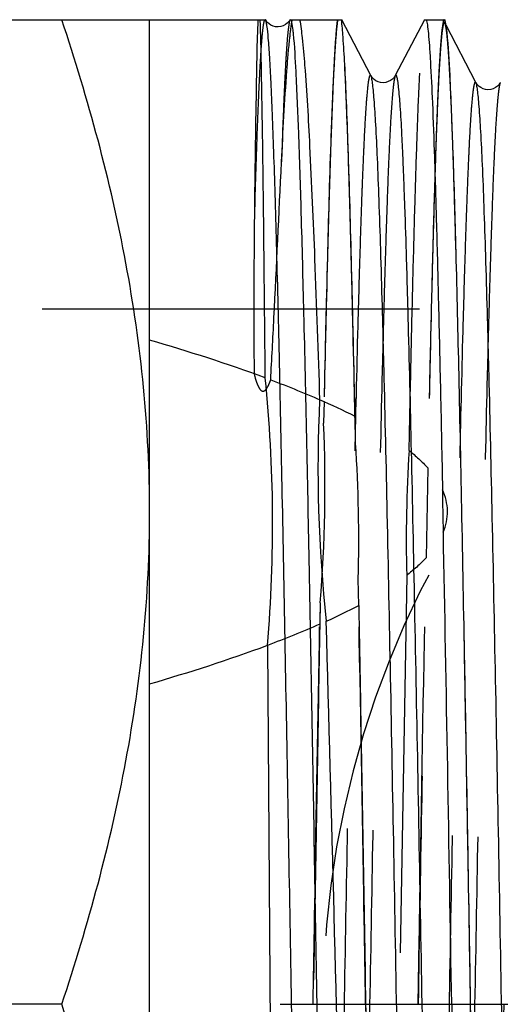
# Model space of a CAD drawing. Header units: millimetres. Extents: x 427 to 573, y 476 to 524.
# Tile 8 of 12: x 530 to 539, y 500 to 517. Entities that reach past the tile are written whole.
import ezdxf

# ---------------------------------------------------------------- set-up
doc = ezdxf.new("R2010")
doc.units = ezdxf.units.MM
doc.header["$LTSCALE"] = 65.185185
doc.linetypes.add('CENTER', pattern=[0.6, 0.375, -0.075, 0.075, -0.075])
doc.linetypes.add('HIDDEN', pattern=[0.2, 0.1, -0.1])
for name, color, linetype in [('ACHSEN_S', 7, 'CONTINUOUS'), ('KONST.EL_MIT_GEO', 7, 'CONTINUOUS'), ('KURVEN', 7, 'CONTINUOUS')]:
    doc.layers.add(name, color=color, linetype=linetype)

msp = doc.modelspace()

# ---------------------------------------------------------------- linework, layer by layer
at = {"layer": 'ACHSEN_S', "color": 2, "linetype": 'CENTER'}
msp.add_line((427.35, 500), (572.65, 500), dxfattribs=at)
at = {"layer": 'KONST.EL_MIT_GEO', "color": 7, "linetype": 'Continuous'}
for p, q in [((518.35, 517), (534.653, 517)), ((532.65, 483), (532.65, 517)), ((535.077, 517), (535.076, 516.999)), ((535.077, 517), (535.963, 517)), ((536.474, 516.035), (535.971, 517)), ((537.397, 517), (536.895, 516.036)), ((537.397, 517), (537.748, 517)), ((534.998, 516.915), (534.96, 516.895)), ((538.287, 515.916), (537.773, 516.903)), ((536.208, 509.689), (536.199, 510.148)), ((536.262, 506.886), (536.253, 507.344)), ((534.685, 506.198), (534.775, 493.769)), ((531.132, 500), (522.168, 500))]:
    msp.add_line(p, q, dxfattribs=at)
at = {"layer": 'KONST.EL_MIT_GEO', "color": 8, "linetype": 'HIDDEN'}
for p, q in [((535.963, 517), (535.971, 517)), ((537.773, 516.903), (537.752, 516.944)), ((550.351, 512), (518.35, 512)), ((535.663, 510.405), (535.656, 510.033)), ((537.455, 509.261), (537.425, 507.706)), ((537.091, 507.406), (536.836, 492.777)), ((535.596, 506.933), (535.588, 506.562))]:
    msp.add_line(p, q, dxfattribs=at)
at = {"layer": 'KONST.EL_MIT_GEO', "color": 7, "linetype": 'Continuous'}
for points in [[(534.96, 516.895), (534.918, 516.881), (534.871, 516.874), (534.826, 516.878), (534.784, 516.889), (534.747, 516.906), (534.716, 516.926), (534.693, 516.946), (534.676, 516.965), (534.664, 516.982), (534.656, 516.995), (534.653, 516.999)], [(535.076, 516.999), (535.073, 516.993), (535.065, 516.98), (535.051, 516.962), (535.029, 516.939), (534.998, 516.915)], [(536.895, 516.036), (536.891, 516.03), (536.883, 516.016), (536.869, 515.998), (536.845, 515.974), (536.812, 515.95), (536.774, 515.93), (536.73, 515.917), (536.683, 515.912), (536.638, 515.917), (536.597, 515.929), (536.56, 515.947), (536.53, 515.968), (536.508, 515.988), (536.492, 516.007), (536.481, 516.023), (536.474, 516.035)], [(538.709, 515.916), (538.705, 515.909), (538.697, 515.896), (538.682, 515.877), (538.659, 515.853), (538.626, 515.829), (538.587, 515.809), (538.544, 515.796), (538.496, 515.791), (538.451, 515.796), (538.41, 515.809), (538.373, 515.827), (538.344, 515.848), (538.322, 515.868), (538.306, 515.887), (538.295, 515.903), (538.287, 515.916)]]:
    msp.add_lwpolyline(points, dxfattribs=at)
at = {"layer": 'KONST.EL_MIT_GEO', "color": 8, "linetype": 'HIDDEN'}
for centre, radius, start, end in [((673.881, 512.038), 139.43, 179.34215, 180.47317), ((510.963, 508.965), 24.717, 355.2846, 2.4768), ((561.69, 508.002), 24.606, 176.3696, 181.3876)]:
    msp.add_arc(centre, radius, start, end, dxfattribs=at)
at = {"layer": 'KONST.EL_MIT_GEO', "color": 7, "linetype": 'Continuous'}
for centre, radius, start, end in [((509.819, 508.304), 24.956, 355.1578, 5.7781), ((560.397, 509.27), 24.838, 177.3023, 186.141), ((511.635, 508.035), 24.628, 358.3926, 3.8496), ((562.226, 508.997), 24.517, 180.2671, 181.9793), ((-2456.995, 451.049), 2995.264, 0.936417, 1.092348), ((3826.972, 554.002), 3291.033, 180.940201, 181.071764)]:
    msp.add_arc(centre, radius, start, end, dxfattribs=at)
for points, knots in [([(532.65, 508.5), (532.65, 509.938), (532.357, 512.831), (531.59, 515.625), (531.132, 517)], [0, 0, 0, 0, 0.498127, 1, 1, 1, 1]), ([(534.648, 510.816), (534.641, 511.57), (534.628, 512.93), (534.607, 514.731), (534.585, 516.039), (534.57, 516.74), (534.559, 517)], [0, 0, 0, 0, 0.365327, 0.65987, 0.873811, 1, 1, 1, 1]), ([(535.429, 485.431), (535.384, 486.463), (535.315, 488.98), (535.223, 493.263), (535.148, 497.44), (535.085, 501.05), (535.037, 503.779), (534.989, 506.411), (534.942, 508.873), (534.895, 511.096), (534.854, 512.772), (534.821, 513.949), (534.797, 514.694), (534.774, 515.34), (534.751, 515.883), (534.728, 516.319), (534.705, 516.645), (534.686, 516.848), (534.668, 516.953), (534.659, 516.988), (534.653, 516.999)], [0, 0, 0, 0, 0.098042, 0.239214, 0.406987, 0.494883, 0.582129, 0.666269, 0.744958, 0.816027, 0.877538, 0.90418, 0.927836, 0.94835, 0.965588, 0.979441, 0.989823, 0.996677, 0.998775, 1, 1, 1, 1]), ([(535.108, 516.956), (535.107, 516.961), (535.104, 516.976), (535.1, 516.991), (535.095, 517)], [0, 0, 0, 0, 0.324195, 1, 1, 1, 1]), ([(535.242, 517), (535.261, 516.896), (535.293, 516.633), (535.356, 515.906), (535.427, 514.634), (535.51, 512.709), (535.561, 511.249), (535.587, 510.439)], [0, 0, 0, 0, 0.048441, 0.120547, 0.333077, 0.629904, 1, 1, 1, 1]), ([(536.199, 510.148), (536.181, 511.009), (536.146, 512.556), (536.096, 514.37), (536.054, 515.536), (536.026, 516.175), (535.998, 516.645), (535.977, 516.901), (535.963, 517)], [0, 0, 0, 0, 0.376967, 0.676912, 0.793994, 0.887454, 0.956351, 1, 1, 1, 1]), ([(537.431, 517), (537.439, 516.972), (537.452, 516.893), (537.469, 516.744), (537.485, 516.534), (537.51, 516.134), (537.54, 515.489), (537.574, 514.547), (537.608, 513.394), (537.642, 512.044), (537.677, 510.519), (537.699, 509.445), (537.71, 508.883)], [0, 0, 0, 0, 0.01094, 0.029398, 0.05536, 0.088745, 0.177304, 0.293815, 0.436595, 0.603555, 0.792287, 1, 1, 1, 1]), ([(537.789, 516.78), (537.784, 516.831), (537.777, 516.898), (537.761, 516.97), (537.753, 516.994), (537.748, 517)], [0, 0, 0, 0, 0.684822, 0.887639, 1, 1, 1, 1]), ([(535.136, 516.756), (535.133, 516.777), (535.126, 516.844), (535.118, 516.911), (535.108, 516.956)], [0, 0, 0, 0, 0.318886, 1, 1, 1, 1]), ([(535.871, 485.431), (535.829, 486.395), (535.763, 488.737), (535.675, 492.726), (535.588, 497.499), (535.5, 502.564), (535.414, 507.408), (535.339, 511.082), (535.275, 513.554), (535.232, 514.945), (535.189, 515.976), (535.157, 516.539), (535.136, 516.756)], [0, 0, 0, 0, 0.092306, 0.22429, 0.382066, 0.549368, 0.709272, 0.845904, 0.901203, 0.945973, 0.979159, 1, 1, 1, 1]), ([(538.196, 500), (538.163, 501.955), (538.114, 504.811), (538.046, 508.481), (537.996, 510.896), (537.947, 512.974), (537.899, 514.651), (537.85, 515.874), (537.815, 516.534), (537.789, 516.78)], [0, 0, 0, 0, 0.349389, 0.510564, 0.655956, 0.781073, 0.88205, 0.955775, 1, 1, 1, 1]), ([(537.38, 484.024), (537.379, 484.021), (537.375, 484.014), (537.363, 484.016), (537.358, 484.03), (537.35, 484.05), (537.344, 484.08), (537.333, 484.139), (537.314, 484.298), (537.29, 484.603), (537.269, 484.971), (537.252, 485.339), (537.238, 485.668), (537.223, 486.032), (537.204, 486.584), (537.18, 487.353), (537.14, 488.775), (537.093, 490.807), (537.037, 493.49), (536.982, 496.424), (536.926, 499.497), (536.871, 502.589), (536.815, 505.583), (536.76, 508.364), (536.712, 510.498), (536.673, 512.019), (536.645, 512.994), (536.617, 513.844), (536.589, 514.562), (536.562, 515.139), (536.538, 515.531), (536.517, 515.77), (536.504, 515.893), (536.49, 515.977), (536.481, 516.022), (536.473, 516.036)], [0, 0, 0, 0, 0.000351, 0.000574, 0.000972, 0.001641, 0.0026, 0.003853, 0.007245, 0.017567, 0.032531, 0.041714, 0.052002, 0.063368, 0.075789, 0.103667, 0.135366, 0.208969, 0.293766, 0.386495, 0.48359, 0.581319, 0.67593, 0.763791, 0.841534, 0.875662, 0.906182, 0.9328, 0.955263, 0.973357, 0.986911, 0.991947, 0.995807, 0.998487, 1, 1, 1, 1]), ([(537.802, 484.024), (537.794, 484.038), (537.785, 484.083), (537.771, 484.168), (537.758, 484.292), (537.737, 484.532), (537.713, 484.925), (537.685, 485.504), (537.658, 486.224), (537.63, 487.077), (537.602, 488.054), (537.563, 489.579), (537.515, 491.717), (537.459, 494.501), (537.404, 497.498), (537.348, 500.591), (537.293, 503.662), (537.237, 506.594), (537.182, 509.273), (537.134, 511.3), (537.095, 512.719), (537.071, 513.486), (537.051, 514.036), (537.037, 514.399), (537.023, 514.727), (537.006, 515.093), (536.985, 515.46), (536.961, 515.764), (536.942, 515.922), (536.931, 515.981), (536.925, 516.011), (536.918, 516.031), (536.912, 516.045), (536.9, 516.047), (536.897, 516.04), (536.895, 516.036)], [0, 0, 0, 0, 0.001522, 0.004216, 0.008093, 0.013149, 0.026756, 0.044915, 0.06745, 0.094148, 0.124749, 0.15896, 0.236858, 0.324843, 0.419531, 0.517281, 0.614337, 0.706973, 0.791635, 0.865078, 0.896694, 0.924491, 0.936873, 0.948204, 0.958456, 0.967605, 0.982514, 0.992792, 0.996168, 0.997413, 0.998366, 0.999031, 0.999426, 0.999649, 1, 1, 1, 1]), ([(539.194, 484.144), (539.193, 484.141), (539.189, 484.134), (539.177, 484.136), (539.172, 484.15), (539.165, 484.17), (539.158, 484.2), (539.148, 484.258), (539.128, 484.416), (539.104, 484.719), (539.083, 485.083), (539.066, 485.448), (539.052, 485.775), (539.038, 486.136), (539.018, 486.683), (538.994, 487.446), (538.954, 488.858), (538.907, 490.873), (538.851, 493.536), (538.796, 496.448), (538.74, 499.497), (538.685, 502.567), (538.629, 505.538), (538.574, 508.298), (538.526, 510.416), (538.487, 511.926), (538.459, 512.894), (538.431, 513.738), (538.404, 514.451), (538.376, 515.024), (538.352, 515.413), (538.331, 515.651), (538.318, 515.773), (538.305, 515.857), (538.295, 515.901), (538.287, 515.916)], [0, 0, 0, 0, 0.000354, 0.000578, 0.000975, 0.001643, 0.0026, 0.00385, 0.007238, 0.017551, 0.032508, 0.041686, 0.051968, 0.063332, 0.075748, 0.103617, 0.135307, 0.208896, 0.293681, 0.3864, 0.483489, 0.581216, 0.675829, 0.763697, 0.841451, 0.875586, 0.906113, 0.932741, 0.955214, 0.973318, 0.986886, 0.991927, 0.995793, 0.998481, 1, 1, 1, 1]), ([(537.724, 508.15), (537.772, 508.266), (537.826, 508.519), (537.762, 508.769), (537.71, 508.883)], [0, 0, 0, 0, 0.499456, 1, 1, 1, 1]), ([(531.132, 500), (531.59, 501.375), (532.357, 504.169), (532.65, 507.062), (532.65, 508.5)], [0, 0, 0, 0, 0.501873, 1, 1, 1, 1]), ([(536.262, 506.886), (536.273, 506.334), (536.314, 504.038), (536.353, 501.743), (536.382, 500)], [0, 0, 0, 0, 0.240491, 1, 1, 1, 1]), ([(536.06, 493.218), (536.029, 494.309), (535.908, 498.774), (535.797, 503.239), (535.702, 506.613)], [0, 0, 0, 0, 0.244321, 1, 1, 1, 1]), ([(532.65, 491.5), (532.65, 492.938), (532.357, 495.831), (531.59, 498.625), (531.132, 500)], [0, 0, 0, 0, 0.498127, 1, 1, 1, 1]), ([(536.382, 500), (536.392, 499.398), (536.432, 497.059), (536.472, 494.719), (536.504, 492.981)], [0, 0, 0, 0, 0.257192, 1, 1, 1, 1]), ([(537.869, 500), (537.887, 498.919), (537.923, 496.798), (537.977, 493.714), (538.032, 490.862), (538.078, 488.679), (538.117, 487.126), (538.144, 486.133), (538.171, 485.267), (538.198, 484.538), (538.225, 483.951), (538.249, 483.554), (538.269, 483.312), (538.282, 483.188), (538.296, 483.103), (538.305, 483.058), (538.312, 483.044)], [0, 0, 0, 0, 0.191121, 0.375167, 0.545394, 0.695531, 0.761307, 0.820058, 0.871245, 0.914392, 0.949105, 0.975071, 0.984697, 0.992061, 0.997156, 1, 1, 1, 1]), ([(538.65, 483.057), (538.641, 483.056), (538.63, 483.094), (538.618, 483.146), (538.605, 483.252), (538.591, 483.392), (538.577, 483.574), (538.557, 483.894), (538.533, 484.391), (538.505, 485.099), (538.477, 485.951), (538.449, 486.938), (538.421, 488.051), (538.393, 489.28), (538.354, 491.112), (538.307, 493.595), (538.252, 496.734), (538.215, 498.897), (538.196, 500)], [0, 0, 0, 0, 0.001421, 0.005077, 0.011095, 0.019479, 0.03022, 0.043296, 0.076318, 0.118237, 0.168653, 0.227079, 0.292955, 0.365643, 0.444443, 0.617302, 0.80488, 1, 1, 1, 1])]:
    msp.add_open_spline(points, degree=3, knots=knots, dxfattribs=at)
at = {"layer": 'KONST.EL_MIT_GEO', "color": 8, "linetype": 'HIDDEN'}
for points, knots in [([(534.52, 517), (534.503, 516.602), (534.485, 515.482), (534.468, 514.361), (534.46, 513.639)], [0, 0, 0, 0, 0.355202, 1, 1, 1, 1]), ([(534.635, 517), (534.63, 516.99), (534.622, 516.96), (534.605, 516.868), (534.587, 516.69), (534.566, 516.406), (534.545, 516.026), (534.524, 515.554), (534.493, 514.748), (534.473, 514.1), (534.46, 513.639)], [0, 0, 0, 0, 0.010191, 0.02748, 0.083653, 0.16849, 0.281537, 0.422111, 0.589392, 1, 1, 1, 1]), ([(534.929, 514.543), (534.955, 515.07), (534.991, 515.774), (535.06, 516.593), (535.094, 516.885), (535.115, 517)], [0, 0, 0, 0, 0.642117, 0.857766, 1, 1, 1, 1]), ([(535.076, 516.999), (535.065, 516.978), (535.054, 516.905), (535.035, 516.766), (535.019, 516.557), (535, 516.28), (534.983, 515.937), (534.956, 515.351), (534.94, 514.879), (534.929, 514.543)], [0, 0, 0, 0, 0.029634, 0.087033, 0.172253, 0.284968, 0.424736, 0.590991, 1, 1, 1, 1]), ([(535.901, 517), (535.885, 516.913), (535.864, 516.673), (535.835, 516.223), (535.806, 515.589), (535.776, 514.779), (535.746, 513.804), (535.703, 512.203), (535.675, 510.929), (535.656, 510.033)], [0, 0, 0, 0, 0.038116, 0.103182, 0.194512, 0.311106, 0.451659, 0.614574, 1, 1, 1, 1]), ([(535.893, 517), (535.88, 516.904), (535.859, 516.656), (535.832, 516.202), (535.804, 515.588), (535.763, 514.467), (535.715, 512.722), (535.681, 511.234), (535.663, 510.405)], [0, 0, 0, 0, 0.044022, 0.1131, 0.206577, 0.323548, 0.623121, 1, 1, 1, 1]), ([(536.208, 509.689), (536.188, 510.628), (536.159, 511.965), (536.115, 513.646), (536.084, 514.671), (536.053, 515.522), (536.024, 516.187), (535.993, 516.659), (535.972, 516.909), (535.955, 517)], [0, 0, 0, 0, 0.38526, 0.548374, 0.689166, 0.805942, 0.897321, 0.962248, 1, 1, 1, 1]), ([(537.134, 509.56), (537.144, 510.078), (537.165, 511.065), (537.198, 512.465), (537.231, 513.701), (537.263, 514.755), (537.295, 515.615), (537.323, 516.205), (537.347, 516.57), (537.363, 516.763), (537.379, 516.9), (537.391, 516.974), (537.399, 517)], [0, 0, 0, 0, 0.208614, 0.397542, 0.564258, 0.706588, 0.822646, 0.910911, 0.94425, 0.970249, 0.988835, 1, 1, 1, 1]), ([(537.736, 517), (537.724, 516.986), (537.716, 516.925), (537.696, 516.812), (537.682, 516.633), (537.664, 516.394), (537.647, 516.093), (537.629, 515.733), (537.612, 515.315), (537.588, 514.646), (537.558, 513.676), (537.523, 512.365), (537.488, 510.871), (537.466, 509.815), (537.455, 509.261)], [0, 0, 0, 0, 0.007185, 0.022281, 0.045373, 0.076401, 0.115264, 0.161826, 0.215912, 0.277331, 0.421219, 0.591355, 0.785252, 1, 1, 1, 1]), ([(537.752, 516.944), (537.75, 516.948), (537.746, 516.955), (537.734, 516.95), (537.729, 516.935), (537.721, 516.912), (537.715, 516.877), (537.704, 516.811), (537.692, 516.702), (537.678, 516.539), (537.664, 516.335), (537.649, 516.089), (537.629, 515.682), (537.604, 515.077), (537.576, 514.238), (537.547, 513.256), (537.507, 511.691), (537.459, 509.463), (537.402, 506.527), (537.346, 503.33), (537.308, 501.125), (537.289, 500)], [0, 0, 0, 0, 0.000661, 0.001104, 0.001966, 0.003406, 0.005451, 0.00811, 0.015276, 0.024901, 0.036964, 0.051441, 0.068294, 0.108959, 0.158556, 0.21659, 0.282478, 0.435108, 0.610343, 0.801182, 1, 1, 1, 1]), ([(538.196, 500), (538.178, 501.08), (538.141, 503.2), (538.087, 506.281), (538.033, 509.132), (537.986, 511.314), (537.947, 512.866), (537.92, 513.858), (537.893, 514.723), (537.866, 515.452), (537.839, 516.038), (537.815, 516.434), (537.795, 516.676), (537.782, 516.8), (537.768, 516.885), (537.759, 516.93), (537.752, 516.944)], [0, 0, 0, 0, 0.191083, 0.375147, 0.545399, 0.695557, 0.761336, 0.820089, 0.871269, 0.914411, 0.949118, 0.975075, 0.984701, 0.992062, 0.997154, 1, 1, 1, 1]), ([(536.473, 516.036), (536.471, 516.04), (536.468, 516.047), (536.456, 516.044), (536.451, 516.03), (536.443, 516.01), (536.437, 515.98), (536.426, 515.921), (536.407, 515.761), (536.383, 515.454), (536.362, 515.085), (536.345, 514.716), (536.331, 514.385), (536.316, 514.02), (536.297, 513.466), (536.273, 512.694), (536.233, 511.266), (536.186, 509.227), (536.13, 506.533), (536.075, 503.588), (536.019, 500.503), (535.964, 497.399), (535.908, 494.394), (535.853, 491.603), (535.805, 489.461), (535.766, 487.934), (535.738, 486.956), (535.71, 486.103), (535.682, 485.383), (535.655, 484.803), (535.631, 484.41), (535.61, 484.171), (535.597, 484.047), (535.583, 483.962), (535.574, 483.918), (535.566, 483.903)], [0, 0, 0, 0, 0.00035, 0.000572, 0.000971, 0.001642, 0.002602, 0.003855, 0.00725, 0.017577, 0.032548, 0.041733, 0.052022, 0.063392, 0.075816, 0.103698, 0.135401, 0.209012, 0.293816, 0.38655, 0.483647, 0.581376, 0.675984, 0.763841, 0.841578, 0.875702, 0.906217, 0.93283, 0.955287, 0.973376, 0.986924, 0.991957, 0.995813, 0.99849, 1, 1, 1, 1]), ([(536.895, 516.036), (536.888, 516.022), (536.878, 515.977), (536.864, 515.892), (536.851, 515.768), (536.83, 515.527), (536.806, 515.133), (536.778, 514.551), (536.751, 513.829), (536.723, 512.973), (536.695, 511.992), (536.656, 510.462), (536.608, 508.316), (536.552, 505.522), (536.497, 502.514), (536.441, 499.409), (536.386, 496.326), (536.33, 493.383), (536.275, 490.694), (536.227, 488.659), (536.188, 487.234), (536.164, 486.464), (536.144, 485.912), (536.13, 485.548), (536.116, 485.218), (536.099, 484.851), (536.078, 484.483), (536.054, 484.177), (536.035, 484.018), (536.024, 483.959), (536.018, 483.929), (536.011, 483.909), (536.005, 483.895), (535.993, 483.893), (535.99, 483.9), (535.988, 483.903)], [0, 0, 0, 0, 0.001519, 0.004209, 0.008083, 0.013137, 0.026738, 0.04489, 0.06742, 0.094112, 0.12471, 0.158916, 0.236807, 0.324786, 0.419471, 0.51722, 0.614278, 0.706918, 0.791587, 0.865039, 0.89666, 0.924462, 0.936847, 0.94818, 0.958435, 0.967588, 0.982502, 0.992786, 0.996165, 0.997412, 0.998367, 0.999033, 0.999429, 0.99965, 1, 1, 1, 1]), ([(538.287, 515.916), (538.286, 515.919), (538.282, 515.926), (538.27, 515.924), (538.265, 515.91), (538.258, 515.89), (538.251, 515.86), (538.241, 515.802), (538.221, 515.643), (538.197, 515.339), (538.176, 514.973), (538.159, 514.607), (538.145, 514.279), (538.131, 513.916), (538.111, 513.367), (538.087, 512.601), (538.047, 511.183), (538, 509.16), (537.944, 506.487), (537.889, 503.564), (537.833, 500.503), (537.778, 497.422), (537.722, 494.439), (537.667, 491.669), (537.619, 489.543), (537.58, 488.027), (537.552, 487.056), (537.524, 486.209), (537.496, 485.494), (537.469, 484.918), (537.445, 484.528), (537.424, 484.29), (537.411, 484.167), (537.397, 484.083), (537.388, 484.038), (537.38, 484.024)], [0, 0, 0, 0, 0.000352, 0.000576, 0.000973, 0.001641, 0.002599, 0.00385, 0.00724, 0.017557, 0.032517, 0.041696, 0.051982, 0.063347, 0.075764, 0.103637, 0.135332, 0.208927, 0.293718, 0.386442, 0.483535, 0.581264, 0.675876, 0.763742, 0.841491, 0.875624, 0.906147, 0.93277, 0.955239, 0.973337, 0.986899, 0.991937, 0.995801, 0.998484, 1, 1, 1, 1]), ([(538.709, 515.916), (538.701, 515.901), (538.692, 515.857), (538.678, 515.772), (538.665, 515.648), (538.644, 515.409), (538.62, 515.018), (538.592, 514.44), (538.565, 513.723), (538.537, 512.873), (538.509, 511.899), (538.47, 510.38), (538.422, 508.25), (538.366, 505.476), (538.311, 502.491), (538.255, 499.409), (538.2, 496.349), (538.144, 493.429), (538.089, 490.76), (538.041, 488.741), (538.002, 487.327), (537.978, 486.563), (537.958, 486.015), (537.944, 485.654), (537.93, 485.327), (537.913, 484.963), (537.892, 484.598), (537.868, 484.295), (537.849, 484.137), (537.838, 484.079), (537.832, 484.049), (537.825, 484.03), (537.819, 484.016), (537.807, 484.014), (537.804, 484.021), (537.802, 484.024)], [0, 0, 0, 0, 0.001525, 0.004223, 0.008104, 0.013163, 0.026778, 0.044942, 0.067484, 0.094187, 0.124794, 0.15901, 0.236916, 0.324907, 0.419597, 0.517347, 0.614401, 0.707031, 0.791686, 0.86512, 0.89673, 0.924522, 0.9369, 0.948228, 0.958478, 0.967624, 0.982527, 0.992798, 0.996171, 0.997416, 0.998367, 0.999031, 0.999424, 0.999647, 1, 1, 1, 1]), ([(534.742, 510.782), (534.761, 511.138), (534.827, 512.391), (534.885, 513.646), (534.929, 514.543)], [0, 0, 0, 0, 0.284042, 1, 1, 1, 1]), ([(534.456, 510.887), (534.467, 510.839), (534.485, 510.769), (534.516, 510.69), (534.538, 510.646), (534.559, 510.615), (534.588, 510.585), (534.633, 510.587), (534.661, 510.616), (534.69, 510.657), (534.716, 510.713), (534.734, 510.759), (534.742, 510.782)], [0, 0, 0, 0, 0.243845, 0.366759, 0.428831, 0.491829, 0.557395, 0.624868, 0.690078, 0.753201, 0.877189, 1, 1, 1, 1]), ([(537.289, 500), (537.3, 500.665), (537.344, 503.234), (537.388, 505.802), (537.425, 507.706)], [0, 0, 0, 0, 0.258893, 1, 1, 1, 1]), ([(536.382, 500), (536.371, 500.631), (536.33, 503.08), (536.288, 505.528), (536.253, 507.344)], [0, 0, 0, 0, 0.257875, 1, 1, 1, 1]), ([(535.596, 506.933), (535.585, 506.378), (535.544, 504.067), (535.505, 501.756), (535.475, 500)], [0, 0, 0, 0, 0.240251, 1, 1, 1, 1]), ([(535.475, 500), (535.484, 500.56), (535.521, 502.748), (535.559, 504.935), (535.588, 506.562)], [0, 0, 0, 0, 0.256175, 1, 1, 1, 1]), ([(538.603, 483.326), (538.577, 483.57), (538.542, 484.224), (538.493, 485.438), (538.445, 487.104), (538.395, 489.168), (538.346, 491.568), (538.277, 495.216), (538.229, 498.056), (538.196, 500)], [0, 0, 0, 0, 0.044082, 0.117715, 0.21864, 0.343742, 0.489153, 0.650376, 1, 1, 1, 1]), ([(538.322, 483.035), (538.331, 483.036), (538.341, 483.074), (538.354, 483.128), (538.367, 483.236), (538.381, 483.377), (538.394, 483.561), (538.408, 483.783), (538.422, 484.045), (538.442, 484.469), (538.466, 485.092), (538.494, 485.946), (538.522, 486.935), (538.55, 488.049), (538.578, 489.278), (538.617, 491.112), (538.665, 493.595), (538.72, 496.735), (538.757, 498.898), (538.776, 500)], [0, 0, 0, 0, 0.00151, 0.005263, 0.011372, 0.01984, 0.030656, 0.043798, 0.059234, 0.07693, 0.118929, 0.169394, 0.227842, 0.293714, 0.366376, 0.445129, 0.617833, 0.805186, 1, 1, 1, 1])]:
    msp.add_open_spline(points, degree=3, knots=knots, dxfattribs=at)
at = {"layer": 'KONST.EL_MIT_GEO', "color": 7, "linetype": 'Continuous'}
for points in [[(534.648, 510.816), (533.991, 511.06), (533.322, 511.271), (532.65, 511.467)], [(536.199, 510.148), (535.998, 510.251), (535.794, 510.348), (535.587, 510.439)], [(535.702, 506.613), (535.891, 506.698), (536.079, 506.789), (536.262, 506.886)], [(532.65, 505.533), (533.335, 505.732), (534.017, 505.949), (534.685, 506.198)]]:
    msp.add_open_spline(points, degree=3, dxfattribs=at)
at = {"layer": 'KONST.EL_MIT_GEO', "color": 8, "linetype": 'HIDDEN'}
for points in [[(534.742, 510.782), (535.052, 510.665), (535.36, 510.541), (535.663, 510.405)], [(537.134, 509.56), (537.248, 509.469), (537.357, 509.37), (537.455, 509.261)], [(537.425, 507.706), (537.323, 507.597), (537.209, 507.498), (537.091, 507.406)], [(535.588, 506.562), (535.291, 506.431), (534.99, 506.31), (534.685, 506.197)]]:
    msp.add_open_spline(points, degree=3, dxfattribs=at)
at = {"layer": 'KURVEN', "color": 8, "linetype": 'HIDDEN'}
msp.add_line((547.265, 500), (536.239, 500), dxfattribs=at)
msp.add_arc((551.65, 500), 16, 105.7307, 259.2, dxfattribs=at)

doc.saveas('drawing.dxf')
